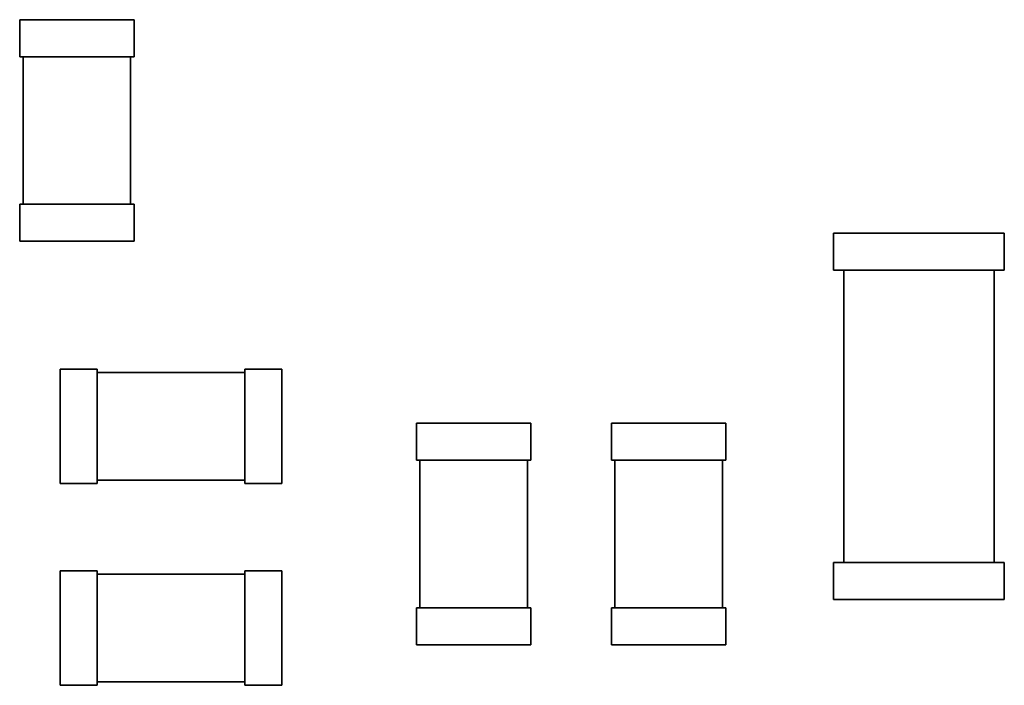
# Model space of a CAD drawing. Header units: millimetres. Extents: x 0 to 210, y 0 to 297.
# Tile 8 of 16: x 109 to 116, y 191 to 196. Entities that reach past the tile are written whole.
import ezdxf

# ---------------------------------------------------------------- set-up
doc = ezdxf.new("R2010")
doc.units = ezdxf.units.MM
doc.header["$LTSCALE"] = 0.75
doc.layers.add('Visible', color=7, linetype='Continuous', lineweight=35)

msp = doc.modelspace()

# ---------------------------------------------------------------- linework, layer by layer
at = {"layer": 'Visible'}
for p, q in [((108.9433, 195.8403), (109.7933, 195.8403)), ((108.9433, 195.5653), (108.9433, 195.8403)), ((109.7933, 195.8403), (109.7933, 195.5653)), ((109.7933, 195.5653), (108.9433, 195.5653)), ((108.9683, 194.4687), (108.9683, 195.5653)), ((109.7683, 195.5653), (109.7683, 194.4687)), ((108.9433, 194.4687), (109.7933, 194.4687)), ((108.9433, 194.1937), (108.9433, 194.4687)), ((109.7933, 194.4687), (109.7933, 194.1937)), ((116.264, 194.2535), (114.994, 194.2535)), ((114.994, 194.2535), (114.994, 193.9785)), ((116.264, 193.9785), (116.264, 194.2535)), ((109.7933, 194.1937), (108.9433, 194.1937)), ((114.994, 193.9785), (116.264, 193.9785)), ((115.0702, 193.9785), (115.0702, 191.8046)), ((116.1878, 191.8046), (116.1878, 193.9785)), ((109.245, 193.2421), (109.245, 192.3921)), ((109.52, 193.2421), (109.245, 193.2421)), ((109.52, 192.3921), (109.52, 193.2421)), ((110.6166, 193.2171), (109.52, 193.2171)), ((110.6166, 193.2421), (110.6166, 192.3921)), ((110.8916, 193.2421), (110.6166, 193.2421)), ((110.8916, 192.3921), (110.8916, 193.2421)), ((111.8932, 192.8404), (112.7432, 192.8404)), ((111.8932, 192.5654), (111.8932, 192.8404)), ((112.7432, 192.8404), (112.7432, 192.5654)), ((113.3433, 192.8403), (114.1933, 192.8403)), ((113.3433, 192.5653), (113.3433, 192.8403)), ((114.1933, 192.8403), (114.1933, 192.5653)), ((112.7432, 192.5654), (111.8932, 192.5654)), ((111.9182, 191.4689), (111.9182, 192.5654)), ((112.7182, 192.5654), (112.7182, 191.4689)), ((114.1933, 192.5653), (113.3433, 192.5653)), ((113.3683, 191.4687), (113.3683, 192.5653)), ((114.1683, 192.5653), (114.1683, 191.4687)), ((109.245, 192.3921), (109.52, 192.3921)), ((109.52, 192.4171), (110.6166, 192.4171)), ((110.6166, 192.3921), (110.8916, 192.3921)), ((116.264, 191.8046), (114.994, 191.8046)), ((114.994, 191.8046), (114.994, 191.5296)), ((116.264, 191.5296), (116.264, 191.8046)), ((109.2449, 191.742), (109.2449, 190.892)), ((109.5199, 191.742), (109.2449, 191.742)), ((109.5199, 190.892), (109.5199, 191.742)), ((110.6165, 191.742), (110.6165, 190.892)), ((110.8915, 191.742), (110.6165, 191.742)), ((110.8915, 190.892), (110.8915, 191.742)), ((110.6165, 191.717), (109.5199, 191.717)), ((114.994, 191.5296), (116.264, 191.5296)), ((111.8932, 191.4689), (112.7432, 191.4689)), ((111.8932, 191.1939), (111.8932, 191.4689)), ((112.7432, 191.4689), (112.7432, 191.1939)), ((113.3433, 191.4687), (114.1933, 191.4687)), ((113.3433, 191.1937), (113.3433, 191.4687)), ((114.1933, 191.4687), (114.1933, 191.1937)), ((112.7432, 191.1939), (111.8932, 191.1939)), ((114.1933, 191.1937), (113.3433, 191.1937)), ((109.2449, 190.892), (109.5199, 190.892)), ((109.5199, 190.917), (110.6165, 190.917)), ((110.6165, 190.892), (110.8915, 190.892))]:
    msp.add_line(p, q, dxfattribs=at)

doc.saveas('drawing.dxf')
